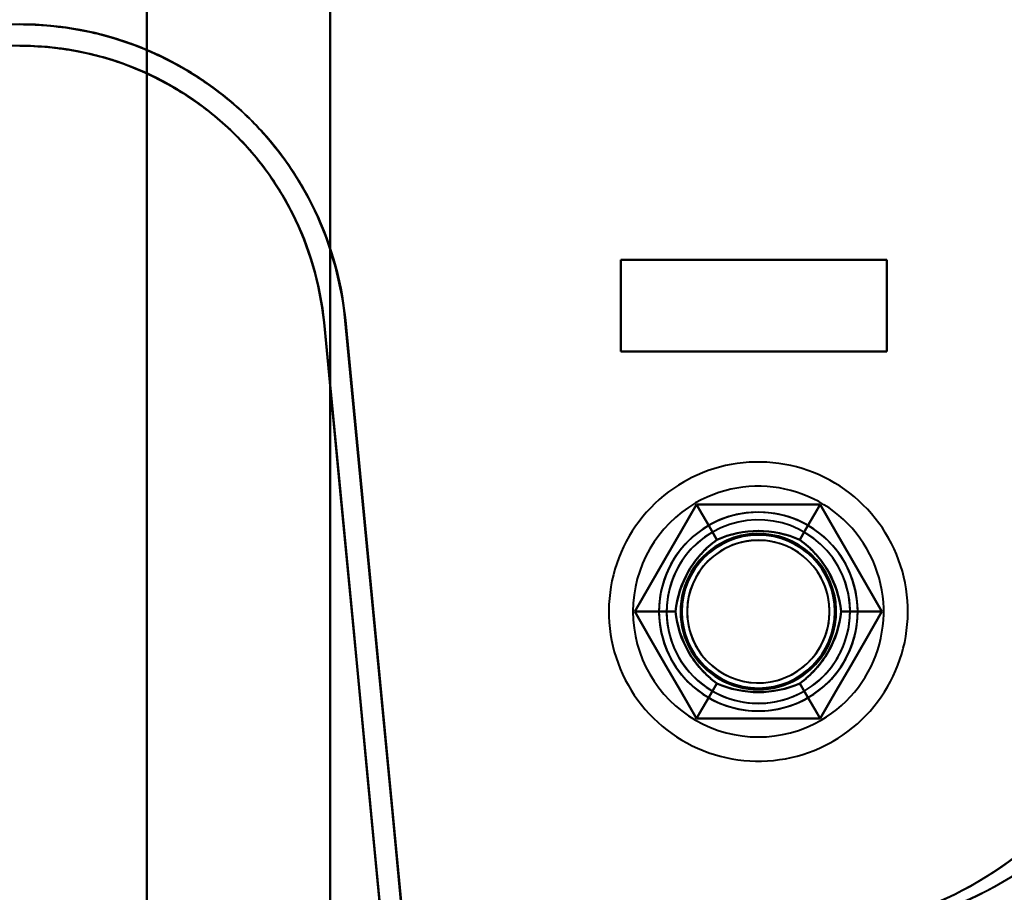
# Model space of a CAD drawing. Header units: millimetres. Extents: x -1110 to 1388, y -120 to 1267.
# Tile 25 of 88: x -330 to -297, y 223 to 252. Entities that reach past the tile are written whole.
import ezdxf

# ---------------------------------------------------------------- set-up
doc = ezdxf.new("R2010")
doc.units = ezdxf.units.MM
for name, color, linetype, lineweight in [('A-ANNO-DIMS', 211, 'Continuous', 30), ('A-ANNO-DIMS-20', 211, 'Continuous', 30), ('G-IMPT', 8, 'Continuous', 40)]:
    doc.layers.add(name, color=color, linetype=linetype, lineweight=lineweight)
doc.styles.add('Arial_1', font='arial.ttf', dxfattribs={"height": 60})
doc.dimstyles.new('Linéaire', dxfattribs={"dimscale": 304.8, "dimtxt": 61.215564, "dimasz": 0.131234, "dimexe": 0.131234, "dimexo": 0.131234, "dimgap": 0.131234, "dimtad": 1, "dimdec": 0, "dimzin": 0, "dimdsep": 46, "dimtxsty": 'Arial_1', "dimblk1": 'OBLIQUE', "dimblk2": 'OBLIQUE', "dimsah": 1, "dimcen": 0.09, "dimazin": 0, "dimtfac": 1, "dimtdec": 4, "dimtix": 1, "dimtmove": 0, "dimatfit": 3, "dimfxl": 1, "dimtvp": 1, "dimtfill": 1, "dimtolj": 1, "dimtzin": 0, "dimarcsym": 2})

# ---------------------------------------------------------------- blocks, each defined once
blk = doc.blocks.new('NEXA 1000 CALQUES_dwg-755156-Droite')
at = {"layer": 'G-IMPT'}
for p, q in [((-301.3, 243.872), (-310, 243.872)), ((-310, 243.872), (-301.3, 243.872)), ((-310, 243.872), (-301.3, 243.872)), ((-301.3, 243.872), (-310, 243.872)), ((-310, 240.872), (-301.3, 240.872)), ((-301.3, 240.872), (-310, 240.872)), ((-301.3, 240.872), (-310, 240.872)), ((-310, 240.872), (-301.3, 240.872))]:
    blk.add_line(p, q, dxfattribs=at)
at = {"layer": 'G-IMPT', "flags": 128}
for points in [[(-325.5, 198.372), (-325.5, 228.372), (-325.5, 258.372), (-325.5, 288.372), (-325.5, 318.372)], [(-325.5, 318.372), (-325.5, 288.372), (-325.5, 258.372), (-325.5, 228.372), (-325.5, 198.372)], [(-325.5, 198.372), (-325.5, 228.372), (-325.5, 258.372), (-325.5, 288.372), (-325.5, 318.372)], [(-325.5, 318.372), (-325.5, 288.372), (-325.5, 258.372), (-325.5, 228.372), (-325.5, 198.372)], [(-325.5, 198.372), (-325.5, 228.372), (-325.5, 258.372), (-325.5, 288.372), (-325.5, 318.372)], [(-325.5, 318.372), (-325.5, 288.372), (-325.5, 258.372), (-325.5, 228.372), (-325.5, 198.372)], [(-325.5, 198.372), (-325.5, 228.372), (-325.5, 258.372), (-325.5, 288.372), (-325.5, 318.372)], [(-325.5, 318.372), (-325.5, 288.372), (-325.5, 258.372), (-325.5, 228.372), (-325.5, 198.372)], [(-325.5, 297.872), (-325.5, 278.122), (-325.5, 258.372), (-325.5, 238.622), (-325.5, 218.872)], [(-325.5, 218.872), (-325.5, 238.622), (-325.5, 258.372), (-325.5, 278.122), (-325.5, 297.872)], [(-325.5, 297.872), (-325.5, 278.122), (-325.5, 258.372), (-325.5, 238.622), (-325.5, 218.872)], [(-325.5, 218.872), (-325.5, 238.622), (-325.5, 258.372), (-325.5, 278.122), (-325.5, 297.872)], [(-319.5, 297.872), (-319.5, 278.122), (-319.5, 258.372), (-319.5, 238.622), (-319.5, 218.872)], [(-319.5, 297.872), (-319.5, 278.122), (-319.5, 258.372), (-319.5, 238.622), (-319.5, 218.872)], [(-319.5, 218.872), (-319.5, 238.622), (-319.5, 258.372), (-319.5, 278.122), (-319.5, 297.872)], [(-319.5, 218.872), (-319.5, 238.622), (-319.5, 258.372), (-319.5, 278.122), (-319.5, 297.872)], [(-319.5, 297.872), (-319.5, 278.122), (-319.5, 258.372), (-319.5, 238.622), (-319.5, 218.872)], [(-319.5, 218.872), (-319.5, 238.622), (-319.5, 258.372), (-319.5, 278.122), (-319.5, 297.872)], [(-319.5, 218.872), (-319.5, 238.622), (-319.5, 258.372), (-319.5, 278.122), (-319.5, 297.872)], [(-319.5, 297.872), (-319.5, 278.122), (-319.5, 258.372), (-319.5, 238.622), (-319.5, 218.872)], [(-345.665, 251.572), (-341.663, 251.572), (-337.661, 251.572), (-333.659, 251.572), (-329.657, 251.572)], [(-329.657, 250.872), (-333.659, 250.872), (-337.661, 250.872), (-341.663, 250.872), (-345.665, 250.872)], [(-310, 240.872), (-310, 241.622), (-310, 242.372), (-310, 243.122), (-310, 243.872)], [(-310, 243.872), (-307.825, 243.872), (-305.65, 243.872), (-303.475, 243.872), (-301.3, 243.872)], [(-310, 243.872), (-310, 243.122), (-310, 242.372), (-310, 241.622), (-310, 240.872)], [(-310, 240.872), (-310, 241.622), (-310, 242.372), (-310, 243.122), (-310, 243.872)], [(-310, 243.872), (-310, 243.122), (-310, 242.372), (-310, 241.622), (-310, 240.872)], [(-301.3, 243.872), (-303.475, 243.872), (-305.65, 243.872), (-307.825, 243.872), (-310, 243.872)], [(-310, 240.872), (-310, 241.622), (-310, 242.372), (-310, 243.122), (-310, 243.872)], [(-310, 243.872), (-307.825, 243.872), (-305.65, 243.872), (-303.475, 243.872), (-301.3, 243.872)], [(-310, 240.872), (-310, 241.622), (-310, 242.372), (-310, 243.122), (-310, 243.872)], [(-310, 243.872), (-310, 243.122), (-310, 242.372), (-310, 241.622), (-310, 240.872)], [(-301.3, 243.872), (-303.475, 243.872), (-305.65, 243.872), (-307.825, 243.872), (-310, 243.872)], [(-310, 243.872), (-310, 243.122), (-310, 242.372), (-310, 241.622), (-310, 240.872)], [(-301.3, 243.872), (-301.3, 243.122), (-301.3, 242.372), (-301.3, 241.622), (-301.3, 240.872)], [(-301.3, 240.872), (-301.3, 241.622), (-301.3, 242.372), (-301.3, 243.122), (-301.3, 243.872)], [(-301.3, 243.872), (-301.3, 243.122), (-301.3, 242.372), (-301.3, 241.622), (-301.3, 240.872)], [(-301.3, 240.872), (-301.3, 241.622), (-301.3, 242.372), (-301.3, 243.122), (-301.3, 243.872)], [(-301.3, 243.872), (-301.3, 243.122), (-301.3, 242.372), (-301.3, 241.622), (-301.3, 240.872)], [(-301.3, 243.872), (-301.3, 243.122), (-301.3, 242.372), (-301.3, 241.622), (-301.3, 240.872)], [(-301.3, 240.872), (-301.3, 241.622), (-301.3, 242.372), (-301.3, 243.122), (-301.3, 243.872)], [(-301.3, 240.872), (-301.3, 241.622), (-301.3, 242.372), (-301.3, 243.122), (-301.3, 243.872)], [(-317.089, 221.872), (-317.577, 226.956), (-318.065, 232.04), (-318.553, 237.125), (-319.041, 242.21)], [(-316.869, 219.572), (-317.412, 225.232), (-317.955, 230.891), (-318.498, 236.551), (-319.041, 242.21)], [(-319.041, 242.21), (-318.553, 237.125), (-318.065, 232.04), (-317.577, 226.956), (-317.089, 221.872)], [(-319.041, 242.21), (-318.498, 236.551), (-317.955, 230.891), (-317.412, 225.232), (-316.869, 219.572)], [(-316.864, 219.572), (-317.399, 225.153), (-317.935, 230.733), (-318.47, 236.314), (-319.006, 241.894)], [(-319.006, 241.894), (-318.47, 236.314), (-317.935, 230.733), (-317.399, 225.153), (-316.864, 219.572)], [(-317.085, 221.872), (-317.565, 226.877), (-318.045, 231.882), (-318.526, 236.888), (-319.006, 241.894)], [(-319.006, 241.894), (-318.526, 236.888), (-318.045, 231.882), (-317.565, 226.877), (-317.085, 221.872)], [(-319.703, 241.827), (-319.152, 236.089), (-318.601, 230.35), (-318.051, 224.611), (-317.5, 218.872)], [(-317.5, 218.872), (-318.051, 224.611), (-318.601, 230.35), (-319.152, 236.089), (-319.703, 241.827)], [(-319.703, 241.827), (-319.224, 236.838), (-318.745, 231.848), (-318.266, 226.86), (-317.788, 221.872)], [(-317.788, 221.872), (-318.266, 226.86), (-318.745, 231.848), (-319.224, 236.838), (-319.703, 241.827)], [(-319.703, 241.827), (-319.224, 236.838), (-318.745, 231.848), (-318.266, 226.86), (-317.788, 221.872)], [(-319.703, 241.827), (-319.152, 236.089), (-318.601, 230.35), (-318.051, 224.611), (-317.5, 218.872)], [(-317.788, 221.872), (-318.266, 226.86), (-318.745, 231.848), (-319.224, 236.838), (-319.703, 241.827)], [(-317.5, 218.872), (-318.051, 224.611), (-318.601, 230.35), (-319.152, 236.089), (-319.703, 241.827)], [(-301.3, 240.872), (-303.475, 240.872), (-305.65, 240.872), (-307.825, 240.872), (-310, 240.872)], [(-310, 240.872), (-307.825, 240.872), (-305.65, 240.872), (-303.475, 240.872), (-301.3, 240.872)], [(-301.3, 240.872), (-303.475, 240.872), (-305.65, 240.872), (-307.825, 240.872), (-310, 240.872)], [(-310, 240.872), (-307.825, 240.872), (-305.65, 240.872), (-303.475, 240.872), (-301.3, 240.872)], [(-303.055, 228.137), (-302.887, 228.238), (-302.724, 228.346), (-302.565, 228.46), (-302.411, 228.581), (-302.262, 228.707), (-302.118, 228.84), (-301.98, 228.978), (-301.847, 229.121), (-301.72, 229.27), (-301.599, 229.424), (-301.484, 229.582), (-301.375, 229.745), (-301.274, 229.912), (-301.179, 230.083), (-301.09, 230.257), (-301.009, 230.436), (-300.936, 230.617), (-300.869, 230.801), (-300.81, 230.987), (-300.758, 231.176), (-300.714, 231.366), (-300.678, 231.558), (-300.649, 231.752), (-300.628, 231.946), (-300.615, 232.142), (-300.61, 232.337), (-300.612, 232.533), (-300.623, 232.728), (-300.641, 232.923), (-300.667, 233.117), (-300.7, 233.309), (-300.741, 233.501), (-300.79, 233.69), (-300.847, 233.877), (-300.911, 234.062), (-300.982, 234.244), (-301.061, 234.423), (-301.146, 234.599), (-301.239, 234.772), (-301.338, 234.94), (-301.444, 235.105), (-301.556, 235.265), (-301.675, 235.42), (-301.8, 235.57), (-301.931, 235.716), (-302.068, 235.856), (-302.21, 235.99), (-302.357, 236.119), (-302.509, 236.242), (-302.666, 236.358), (-302.828, 236.468), (-302.994, 236.572), (-303.164, 236.669), (-303.338, 236.759), (-303.515, 236.842), (-303.695, 236.917), (-303.878, 236.986), (-304.064, 237.047), (-304.252, 237.101), (-304.442, 237.147), (-304.634, 237.185), (-304.827, 237.216), (-305.022, 237.239), (-305.217, 237.255), (-305.412, 237.262), (-305.608, 237.262), (-305.803, 237.253), (-305.998, 237.237), (-306.192, 237.214), (-306.385, 237.182), (-306.577, 237.143), (-306.767, 237.096), (-306.955, 237.041), (-307.14, 236.979), (-307.323, 236.91), (-307.503, 236.834), (-307.68, 236.75), (-307.853, 236.659), (-307.945, 236.608)], [(-303.055, 228.137), (-302.887, 228.238), (-302.724, 228.346), (-302.565, 228.46), (-302.411, 228.581), (-302.262, 228.707), (-302.118, 228.84), (-301.98, 228.978), (-301.847, 229.121), (-301.72, 229.27), (-301.599, 229.424), (-301.484, 229.582), (-301.375, 229.745), (-301.274, 229.912), (-301.179, 230.083), (-301.09, 230.257), (-301.009, 230.436), (-300.936, 230.617), (-300.869, 230.801), (-300.81, 230.987), (-300.758, 231.176), (-300.714, 231.366), (-300.678, 231.558), (-300.649, 231.752), (-300.628, 231.946), (-300.615, 232.142), (-300.61, 232.337), (-300.612, 232.533), (-300.623, 232.728), (-300.641, 232.923), (-300.667, 233.117), (-300.7, 233.309), (-300.741, 233.501), (-300.79, 233.69), (-300.847, 233.877), (-300.911, 234.062), (-300.982, 234.244), (-301.061, 234.423), (-301.146, 234.599), (-301.239, 234.772), (-301.338, 234.94), (-301.444, 235.105), (-301.556, 235.265), (-301.675, 235.42), (-301.8, 235.57), (-301.931, 235.716), (-302.068, 235.856), (-302.21, 235.99), (-302.357, 236.119), (-302.509, 236.242), (-302.666, 236.358), (-302.828, 236.468), (-302.994, 236.572), (-303.164, 236.669), (-303.338, 236.759), (-303.515, 236.842), (-303.695, 236.917), (-303.878, 236.986), (-304.064, 237.047), (-304.252, 237.101), (-304.442, 237.147), (-304.634, 237.185), (-304.827, 237.216), (-305.022, 237.239), (-305.217, 237.255), (-305.412, 237.262), (-305.608, 237.262), (-305.803, 237.253), (-305.998, 237.237), (-306.192, 237.214), (-306.385, 237.182), (-306.577, 237.143), (-306.767, 237.096), (-306.955, 237.041), (-307.14, 236.979), (-307.323, 236.91), (-307.503, 236.834), (-307.68, 236.75), (-307.853, 236.659), (-307.945, 236.608)], [(-307.945, 236.608), (-308.113, 236.506), (-308.276, 236.399), (-308.435, 236.284), (-308.589, 236.164), (-308.738, 236.037), (-308.882, 235.905), (-309.02, 235.767), (-309.153, 235.623), (-309.28, 235.475), (-309.401, 235.321), (-309.516, 235.163), (-309.625, 235), (-309.726, 234.833), (-309.821, 234.662), (-309.91, 234.487), (-309.991, 234.309), (-310.064, 234.128), (-310.131, 233.944), (-310.19, 233.758), (-310.242, 233.569), (-310.286, 233.378), (-310.322, 233.186), (-310.351, 232.993), (-310.372, 232.798), (-310.385, 232.603), (-310.39, 232.408), (-310.388, 232.212), (-310.377, 232.017), (-310.359, 231.822), (-310.333, 231.628), (-310.3, 231.435), (-310.259, 231.244), (-310.21, 231.055), (-310.153, 230.867), (-310.089, 230.683), (-310.018, 230.5), (-309.939, 230.321), (-309.854, 230.145), (-309.761, 229.973), (-309.662, 229.804), (-309.556, 229.64), (-309.444, 229.48), (-309.325, 229.325), (-309.2, 229.174), (-309.069, 229.029), (-308.932, 228.889), (-308.79, 228.754), (-308.643, 228.626), (-308.491, 228.503), (-308.334, 228.386), (-308.172, 228.276), (-308.006, 228.173), (-307.836, 228.076), (-307.662, 227.986), (-307.485, 227.903), (-307.305, 227.827), (-307.122, 227.759), (-306.936, 227.697), (-306.748, 227.644), (-306.558, 227.598), (-306.366, 227.559), (-306.173, 227.528), (-305.978, 227.505), (-305.783, 227.49), (-305.588, 227.483), (-305.392, 227.483), (-305.197, 227.491), (-305.002, 227.507), (-304.808, 227.531), (-304.615, 227.563), (-304.423, 227.602), (-304.233, 227.649), (-304.045, 227.703), (-303.86, 227.765), (-303.677, 227.834), (-303.497, 227.911), (-303.32, 227.995), (-303.147, 228.085), (-303.055, 228.137)], [(-307.945, 236.608), (-308.113, 236.506), (-308.276, 236.399), (-308.435, 236.284), (-308.589, 236.164), (-308.738, 236.037), (-308.882, 235.905), (-309.02, 235.767), (-309.153, 235.623), (-309.28, 235.475), (-309.401, 235.321), (-309.516, 235.163), (-309.625, 235), (-309.726, 234.833), (-309.821, 234.662), (-309.91, 234.487), (-309.991, 234.309), (-310.064, 234.128), (-310.131, 233.944), (-310.19, 233.758), (-310.242, 233.569), (-310.286, 233.378), (-310.322, 233.186), (-310.351, 232.993), (-310.372, 232.798), (-310.385, 232.603), (-310.39, 232.408), (-310.388, 232.212), (-310.377, 232.017), (-310.359, 231.822), (-310.333, 231.628), (-310.3, 231.435), (-310.259, 231.244), (-310.21, 231.055), (-310.153, 230.867), (-310.089, 230.683), (-310.018, 230.5), (-309.939, 230.321), (-309.854, 230.145), (-309.761, 229.973), (-309.662, 229.804), (-309.556, 229.64), (-309.444, 229.48), (-309.325, 229.325), (-309.2, 229.174), (-309.069, 229.029), (-308.932, 228.889), (-308.79, 228.754), (-308.643, 228.626), (-308.491, 228.503), (-308.334, 228.386), (-308.172, 228.276), (-308.006, 228.173), (-307.836, 228.076), (-307.662, 227.986), (-307.485, 227.903), (-307.305, 227.827), (-307.122, 227.759), (-306.936, 227.697), (-306.748, 227.644), (-306.558, 227.598), (-306.366, 227.559), (-306.173, 227.528), (-305.978, 227.505), (-305.783, 227.49), (-305.588, 227.483), (-305.392, 227.483), (-305.197, 227.491), (-305.002, 227.507), (-304.808, 227.531), (-304.615, 227.563), (-304.423, 227.602), (-304.233, 227.649), (-304.045, 227.703), (-303.86, 227.765), (-303.677, 227.834), (-303.497, 227.911), (-303.32, 227.995), (-303.147, 228.085), (-303.055, 228.137)], [(-309.541, 232.372), (-309.036, 233.247), (-308.531, 234.122), (-308.026, 234.997), (-307.521, 235.872)], [(-307.521, 235.872), (-308.026, 234.997), (-308.531, 234.122), (-309.036, 233.247), (-309.541, 232.372)], [(-307.521, 235.872), (-308.026, 234.997), (-308.531, 234.122), (-309.036, 233.247), (-309.541, 232.372)], [(-309.541, 232.372), (-309.036, 233.247), (-308.531, 234.122), (-308.026, 234.997), (-307.521, 235.872)], [(-309.541, 232.372), (-309.036, 233.247), (-308.531, 234.122), (-308.026, 234.997), (-307.521, 235.872)], [(-307.521, 235.872), (-308.026, 234.997), (-308.531, 234.122), (-309.036, 233.247), (-309.541, 232.372)], [(-309.541, 232.372), (-309.036, 233.247), (-308.531, 234.122), (-308.026, 234.997), (-307.521, 235.872)], [(-307.521, 235.872), (-308.026, 234.997), (-308.531, 234.122), (-309.036, 233.247), (-309.541, 232.372)], [(-309.541, 232.372), (-309.036, 233.247), (-308.531, 234.122), (-308.026, 234.997), (-307.521, 235.872)], [(-307.521, 235.872), (-308.026, 234.997), (-308.531, 234.122), (-309.036, 233.247), (-309.541, 232.372)], [(-307.521, 235.872), (-308.026, 234.997), (-308.531, 234.122), (-309.036, 233.247), (-309.541, 232.372)], [(-309.541, 232.372), (-309.036, 233.247), (-308.531, 234.122), (-308.026, 234.997), (-307.521, 235.872)], [(-307.521, 235.872), (-306.51, 235.872), (-305.5, 235.872), (-304.49, 235.872), (-303.479, 235.872)], [(-303.479, 235.872), (-304.49, 235.872), (-305.5, 235.872), (-306.51, 235.872), (-307.521, 235.872)], [(-303.479, 235.872), (-304.49, 235.872), (-305.5, 235.872), (-306.51, 235.872), (-307.521, 235.872)], [(-307.521, 235.872), (-306.51, 235.872), (-305.5, 235.872), (-304.49, 235.872), (-303.479, 235.872)], [(-306.855, 234.718), (-307.021, 235.007), (-307.188, 235.295), (-307.354, 235.584), (-307.521, 235.872)], [(-307.521, 235.872), (-306.51, 235.872), (-305.5, 235.872), (-304.49, 235.872), (-303.479, 235.872)], [(-307.521, 235.872), (-307.354, 235.584), (-307.188, 235.295), (-307.021, 235.007), (-306.855, 234.718)], [(-303.479, 235.872), (-304.49, 235.872), (-305.5, 235.872), (-306.51, 235.872), (-307.521, 235.872)], [(-307.521, 235.872), (-306.51, 235.872), (-305.5, 235.872), (-304.49, 235.872), (-303.479, 235.872)], [(-303.479, 235.872), (-304.49, 235.872), (-305.5, 235.872), (-306.51, 235.872), (-307.521, 235.872)], [(-307.521, 235.872), (-307.354, 235.584), (-307.188, 235.295), (-307.021, 235.007), (-306.855, 234.718)], [(-306.855, 234.718), (-307.021, 235.007), (-307.188, 235.295), (-307.354, 235.584), (-307.521, 235.872)], [(-307.521, 235.872), (-306.51, 235.872), (-305.5, 235.872), (-304.49, 235.872), (-303.479, 235.872)], [(-303.479, 235.872), (-304.49, 235.872), (-305.5, 235.872), (-306.51, 235.872), (-307.521, 235.872)], [(-303.479, 235.872), (-304.49, 235.872), (-305.5, 235.872), (-306.51, 235.872), (-307.521, 235.872)], [(-307.521, 235.872), (-306.51, 235.872), (-305.5, 235.872), (-304.49, 235.872), (-303.479, 235.872)], [(-304.145, 234.718), (-303.979, 235.007), (-303.812, 235.295), (-303.646, 235.584), (-303.479, 235.872)], [(-303.479, 235.872), (-303.646, 235.584), (-303.812, 235.295), (-303.979, 235.007), (-304.145, 234.718)], [(-303.479, 235.872), (-303.646, 235.584), (-303.812, 235.295), (-303.979, 235.007), (-304.145, 234.718)], [(-304.145, 234.718), (-303.979, 235.007), (-303.812, 235.295), (-303.646, 235.584), (-303.479, 235.872)], [(-303.479, 235.872), (-302.974, 234.997), (-302.469, 234.122), (-301.964, 233.247), (-301.459, 232.372)], [(-301.459, 232.372), (-301.964, 233.247), (-302.469, 234.122), (-302.974, 234.997), (-303.479, 235.872)], [(-301.459, 232.372), (-301.964, 233.247), (-302.469, 234.122), (-302.974, 234.997), (-303.479, 235.872)], [(-303.479, 235.872), (-302.974, 234.997), (-302.469, 234.122), (-301.964, 233.247), (-301.459, 232.372)], [(-303.479, 235.872), (-302.974, 234.997), (-302.469, 234.122), (-301.964, 233.247), (-301.459, 232.372)], [(-301.459, 232.372), (-301.964, 233.247), (-302.469, 234.122), (-302.974, 234.997), (-303.479, 235.872)], [(-303.479, 235.872), (-302.974, 234.997), (-302.469, 234.122), (-301.964, 233.247), (-301.459, 232.372)], [(-301.459, 232.372), (-301.964, 233.247), (-302.469, 234.122), (-302.974, 234.997), (-303.479, 235.872)], [(-303.479, 235.872), (-302.974, 234.997), (-302.469, 234.122), (-301.964, 233.247), (-301.459, 232.372)], [(-301.459, 232.372), (-301.964, 233.247), (-302.469, 234.122), (-302.974, 234.997), (-303.479, 235.872)], [(-301.459, 232.372), (-301.964, 233.247), (-302.469, 234.122), (-302.974, 234.997), (-303.479, 235.872)], [(-303.479, 235.872), (-302.974, 234.997), (-302.469, 234.122), (-301.964, 233.247), (-301.459, 232.372)], [(-307.521, 228.872), (-308.026, 229.747), (-308.531, 230.622), (-309.036, 231.497), (-309.541, 232.372)], [(-309.541, 232.372), (-309.036, 231.497), (-308.531, 230.622), (-308.026, 229.747), (-307.521, 228.872)], [(-309.541, 232.372), (-309.036, 231.497), (-308.531, 230.622), (-308.026, 229.747), (-307.521, 228.872)], [(-307.521, 228.872), (-308.026, 229.747), (-308.531, 230.622), (-309.036, 231.497), (-309.541, 232.372)], [(-307.521, 228.872), (-308.026, 229.747), (-308.531, 230.622), (-309.036, 231.497), (-309.541, 232.372)], [(-309.541, 232.372), (-309.208, 232.372), (-308.875, 232.372), (-308.542, 232.372), (-308.209, 232.372)], [(-308.209, 232.372), (-308.542, 232.372), (-308.875, 232.372), (-309.208, 232.372), (-309.541, 232.372)], [(-309.541, 232.372), (-309.036, 231.497), (-308.531, 230.622), (-308.026, 229.747), (-307.521, 228.872)], [(-307.521, 228.872), (-308.026, 229.747), (-308.531, 230.622), (-309.036, 231.497), (-309.541, 232.372)], [(-309.541, 232.372), (-309.208, 232.372), (-308.875, 232.372), (-308.542, 232.372), (-308.209, 232.372)], [(-308.209, 232.372), (-308.542, 232.372), (-308.875, 232.372), (-309.208, 232.372), (-309.541, 232.372)], [(-309.541, 232.372), (-309.036, 231.497), (-308.531, 230.622), (-308.026, 229.747), (-307.521, 228.872)], [(-307.521, 228.872), (-308.026, 229.747), (-308.531, 230.622), (-309.036, 231.497), (-309.541, 232.372)], [(-309.541, 232.372), (-309.036, 231.497), (-308.531, 230.622), (-308.026, 229.747), (-307.521, 228.872)], [(-309.541, 232.372), (-309.036, 231.497), (-308.531, 230.622), (-308.026, 229.747), (-307.521, 228.872)], [(-307.521, 228.872), (-308.026, 229.747), (-308.531, 230.622), (-309.036, 231.497), (-309.541, 232.372)], [(-301.459, 232.372), (-301.964, 231.497), (-302.469, 230.622), (-302.974, 229.747), (-303.479, 228.872)], [(-303.479, 228.872), (-302.974, 229.747), (-302.469, 230.622), (-301.964, 231.497), (-301.459, 232.372)], [(-303.479, 228.872), (-302.974, 229.747), (-302.469, 230.622), (-301.964, 231.497), (-301.459, 232.372)], [(-301.459, 232.372), (-301.964, 231.497), (-302.469, 230.622), (-302.974, 229.747), (-303.479, 228.872)], [(-301.459, 232.372), (-301.964, 231.497), (-302.469, 230.622), (-302.974, 229.747), (-303.479, 228.872)], [(-303.479, 228.872), (-302.974, 229.747), (-302.469, 230.622), (-301.964, 231.497), (-301.459, 232.372)], [(-301.459, 232.372), (-301.964, 231.497), (-302.469, 230.622), (-302.974, 229.747), (-303.479, 228.872)], [(-303.479, 228.872), (-302.974, 229.747), (-302.469, 230.622), (-301.964, 231.497), (-301.459, 232.372)], [(-301.459, 232.372), (-301.964, 231.497), (-302.469, 230.622), (-302.974, 229.747), (-303.479, 228.872)], [(-303.479, 228.872), (-302.974, 229.747), (-302.469, 230.622), (-301.964, 231.497), (-301.459, 232.372)], [(-303.479, 228.872), (-302.974, 229.747), (-302.469, 230.622), (-301.964, 231.497), (-301.459, 232.372)], [(-301.459, 232.372), (-301.964, 231.497), (-302.469, 230.622), (-302.974, 229.747), (-303.479, 228.872)], [(-302.791, 232.372), (-302.458, 232.372), (-302.125, 232.372), (-301.792, 232.372), (-301.459, 232.372)], [(-301.459, 232.372), (-301.792, 232.372), (-302.125, 232.372), (-302.458, 232.372), (-302.791, 232.372)], [(-301.459, 232.372), (-301.792, 232.372), (-302.125, 232.372), (-302.458, 232.372), (-302.791, 232.372)], [(-302.791, 232.372), (-302.458, 232.372), (-302.125, 232.372), (-301.792, 232.372), (-301.459, 232.372)], [(-306.855, 230.026), (-307.021, 229.738), (-307.188, 229.449), (-307.354, 229.161), (-307.521, 228.872)], [(-307.521, 228.872), (-307.354, 229.161), (-307.188, 229.449), (-307.021, 229.738), (-306.855, 230.026)], [(-306.855, 230.026), (-307.021, 229.738), (-307.188, 229.449), (-307.354, 229.161), (-307.521, 228.872)], [(-307.521, 228.872), (-307.354, 229.161), (-307.188, 229.449), (-307.021, 229.738), (-306.855, 230.026)], [(-304.145, 230.026), (-303.979, 229.738), (-303.812, 229.449), (-303.646, 229.161), (-303.479, 228.872)], [(-303.479, 228.872), (-303.646, 229.161), (-303.812, 229.449), (-303.979, 229.738), (-304.145, 230.026)], [(-303.479, 228.872), (-303.646, 229.161), (-303.812, 229.449), (-303.979, 229.738), (-304.145, 230.026)], [(-304.145, 230.026), (-303.979, 229.738), (-303.812, 229.449), (-303.646, 229.161), (-303.479, 228.872)], [(-303.479, 228.872), (-304.49, 228.872), (-305.5, 228.872), (-306.51, 228.872), (-307.521, 228.872)], [(-307.521, 228.872), (-306.51, 228.872), (-305.5, 228.872), (-304.49, 228.872), (-303.479, 228.872)], [(-307.521, 228.872), (-306.51, 228.872), (-305.5, 228.872), (-304.49, 228.872), (-303.479, 228.872)], [(-303.479, 228.872), (-304.49, 228.872), (-305.5, 228.872), (-306.51, 228.872), (-307.521, 228.872)], [(-303.479, 228.872), (-304.49, 228.872), (-305.5, 228.872), (-306.51, 228.872), (-307.521, 228.872)], [(-307.521, 228.872), (-306.51, 228.872), (-305.5, 228.872), (-304.49, 228.872), (-303.479, 228.872)], [(-303.479, 228.872), (-304.49, 228.872), (-305.5, 228.872), (-306.51, 228.872), (-307.521, 228.872)], [(-307.521, 228.872), (-306.51, 228.872), (-305.5, 228.872), (-304.49, 228.872), (-303.479, 228.872)], [(-303.479, 228.872), (-304.49, 228.872), (-305.5, 228.872), (-306.51, 228.872), (-307.521, 228.872)], [(-307.521, 228.872), (-306.51, 228.872), (-305.5, 228.872), (-304.49, 228.872), (-303.479, 228.872)], [(-307.521, 228.872), (-306.51, 228.872), (-305.5, 228.872), (-304.49, 228.872), (-303.479, 228.872)], [(-303.479, 228.872), (-304.49, 228.872), (-305.5, 228.872), (-306.51, 228.872), (-307.521, 228.872)]]:
    blk.add_lwpolyline(points, dxfattribs=at)
at = {"layer": 'G-IMPT'}
for centre, radius, start, end in [((-329.657, 240.872), 10.7, 5.4812, 90), ((-329.657, 240.872), 10.7, 5.4812, 90), ((-329.657, 240.872), 10.7, 7.1833, 90), ((-329.657, 240.872), 10.7, 7.1833, 90), ((-329.657, 240.872), 10, 5.4812, 90), ((-329.657, 240.872), 10, 5.4812, 90), ((-329.657, 240.872), 10, 5.4812, 90), ((-329.657, 240.872), 10, 5.4812, 90), ((-305.5, 232.372), 4.1, 30, 120), ((-305.5, 232.372), 4.1, 30, 120), ((-305.5, 232.372), 4.1, 30, 120), ((-305.5, 232.372), 4.1, 30, 120), ((-305.5, 232.372), 4.1, 120, 300), ((-305.5, 232.372), 4.1, 120, 300), ((-305.5, 232.372), 4.1, 120, 300), ((-305.5, 232.372), 4.1, 120, 300), ((-305.5, 232.372), 3.25, 30, 210), ((-305.5, 232.372), 3.25, 360, 180), ((-305.5, 232.372), 3.25, 30, 210), ((-305.5, 232.372), 3.25, 360, 180), ((-305.5, 232.372), 3.25, 30, 120), ((-305.5, 232.372), 3.25, 0, 120), ((-305.5, 232.372), 3.25, 30, 120), ((-305.5, 232.372), 3.25, 300, 120), ((-305.5, 232.372), 3.25, 120, 300), ((-305.5, 232.372), 3.25, 120, 300), ((-305.5, 232.372), 3.25, 120, 180), ((-305.5, 232.372), 3.25, 120, 300), ((-305.5, 232.372), 3, 30, 210), ((-305.5, 232.372), 3, 30, 210), ((-305.5, 232.372), 3, 30, 210), ((-305.5, 232.372), 3, 30, 210), ((-305.5, 232.372), 3, 30, 210), ((-305.5, 232.372), 3, 30, 120), ((-305.5, 232.372), 3, 300, 120), ((-305.5, 232.372), 3, 300, 120), ((-305.5, 232.372), 3, 120, 210), ((-305.5, 232.372), 3, 120, 300), ((-305.5, 232.372), 3, 120, 300), ((-305.5, 232.372), 2.5, 0, 180), ((-305.5, 232.372), 2.5, 0, 180), ((-305.5, 232.372), 2.5, 0, 180), ((-305.5, 232.372), 2.5, 0, 180), ((-305.5, 232.372), 2.5, 0, 180), ((-305.5, 232.372), 2.5, 0, 180), ((-305.5, 232.372), 2.5, 0, 180), ((-305.5, 232.372), 2.5, 360, 180), ((-305.5, 232.372), 2.548, 300, 120), ((-305.5, 232.372), 2.548, 300, 120), ((-305.5, 232.372), 2.548, 300, 120), ((-305.5, 232.372), 2.548, 300, 120), ((-305.5, 232.372), 2.548, 300, 120), ((-305.5, 232.372), 2.548, 300, 120), ((-305.5, 232.372), 2.548, 300, 120), ((-305.5, 232.372), 2.548, 300, 120), ((-305.5, 232.372), 2.548, 120, 300), ((-305.5, 232.372), 2.548, 120, 300), ((-305.5, 232.372), 2.548, 120, 300), ((-305.5, 232.372), 2.548, 120, 300), ((-305.5, 232.372), 2.548, 120, 300), ((-305.5, 232.372), 2.548, 120, 300), ((-305.5, 232.372), 2.548, 120, 300), ((-305.5, 232.372), 2.548, 120, 300), ((-305.5, 232.372), 2.33, 84.284, 264.284), ((-305.5, 232.372), 2.33, 84.284, 264.284), ((-305.5, 232.372), 2.33, 84.284, 264.284), ((-305.5, 232.372), 2.33, 84.284, 264.284), ((-305.5, 232.372), 2.33, 335.716, 155.716), ((-305.5, 232.372), 2.33, 335.716, 155.716), ((-305.5, 232.372), 2.33, 335.716, 155.716), ((-305.5, 232.372), 2.33, 335.716, 155.716), ((-305.5, 232.372), 2.33, 264.284, 84.284), ((-305.5, 232.372), 2.33, 264.284, 84.284), ((-305.5, 232.372), 2.33, 264.284, 84.284), ((-305.5, 232.372), 2.33, 264.284, 84.284), ((-305.5, 232.372), 4.1, 300, 30), ((-305.5, 232.372), 4.1, 300, 30), ((-305.5, 232.372), 4.1, 300, 30), ((-305.5, 232.372), 4.1, 300, 30), ((-305.5, 232.372), 3.25, 210, 30), ((-305.5, 232.372), 3.25, 210, 30), ((-305.5, 232.372), 3, 210, 30), ((-305.5, 232.372), 3, 210, 30), ((-305.5, 232.372), 3, 210, 30), ((-305.5, 232.372), 3, 210, 30), ((-305.5, 232.372), 3, 210, 30), ((-305.5, 232.372), 3, 300, 30), ((-305.5, 232.372), 3.25, 300, 30), ((-305.5, 232.372), 3.25, 300, 30), ((-305.5, 232.372), 2.33, 155.716, 335.716), ((-305.5, 232.372), 2.33, 155.716, 335.716), ((-305.5, 232.372), 2.33, 155.716, 335.716), ((-305.5, 232.372), 2.33, 155.716, 335.716), ((-305.5, 232.372), 3.25, 180, 0), ((-305.5, 232.372), 3.25, 180, 300), ((-305.5, 232.372), 3.25, 180, 0), ((-305.5, 232.372), 2.5, 180, 360), ((-305.5, 232.372), 2.5, 180, 0), ((-305.5, 232.372), 2.5, 180, 0), ((-305.5, 232.372), 2.5, 180, 360), ((-305.5, 232.372), 2.5, 180, 360), ((-305.5, 232.372), 2.5, 180, 360), ((-305.5, 232.372), 2.5, 180, 0), ((-305.5, 232.372), 2.5, 180, 360), ((-305.5, 232.372), 3.25, 300, 0), ((-305.5, 232.372), 3, 210, 300), ((-304.105, 233.872), 14.3, 270, 316.5168), ((-304.105, 233.872), 14.3, 270, 316.5168), ((-304.105, 233.872), 14.3, 270, 316.5168), ((-304.105, 233.872), 14.3, 270, 316.5168), ((-304.919, 233.872), 14.3, 270, 314.6136), ((-304.919, 233.872), 14.3, 270, 314.6136), ((-304.919, 233.872), 14.3, 270, 314.6136), ((-304.919, 233.872), 14.3, 270, 314.6136), ((-304.105, 233.872), 15, 270, 316.5168), ((-304.105, 233.872), 15, 270, 316.5168), ((-304.105, 233.872), 15, 270, 316.5168), ((-304.105, 233.872), 15, 270, 316.5168), ((-304.105, 233.872), 15, 270, 316.5168), ((-304.105, 233.872), 15, 270, 316.5168)]:
    blk.add_arc(centre, radius, start, end, dxfattribs=at)
for points, knots in [([(-319.006, 241.894), (-319.134, 243.231), (-319.71, 245.182), (-321.101, 247.394), (-322.419, 248.834), (-324.011, 250.034), (-326.39, 251.211), (-328.352, 251.572), (-329.657, 251.572)], [0, 0, 0, 0, 0.25, 0.375, 0.5, 0.625, 0.75, 1, 1, 1, 1]), ([(-329.657, 251.572), (-328.976, 251.566), (-327.651, 251.438), (-325.807, 250.923), (-324.014, 250.023), (-322.418, 248.837), (-321.103, 247.394), (-319.703, 245.17), (-319.166, 243.283), (-319.006, 241.894)], [0, 0, 0, 0, 0.125, 0.25, 0.375, 0.5, 0.625, 0.75, 1, 1, 1, 1]), ([(-319.041, 242.21), (-319.239, 243.568), (-319.818, 245.408), (-321.228, 247.553), (-322.97, 249.397), (-325.278, 250.782), (-327.696, 251.446), (-328.991, 251.567), (-329.657, 251.572)], [0, 0, 0, 0, 0.25, 0.375, 0.5, 0.75, 0.875, 1, 1, 1, 1]), ([(-329.657, 251.572), (-328.38, 251.572), (-326.46, 251.227), (-324.114, 250.094), (-322.536, 248.936), (-321.227, 247.552), (-319.823, 245.42), (-319.206, 243.521), (-319.041, 242.21)], [0, 0, 0, 0, 0.25, 0.375, 0.5, 0.625, 0.75, 1, 1, 1, 1]), ([(-329.657, 250.872), (-328.437, 250.872), (-326.604, 250.535), (-324.38, 249.435), (-322.892, 248.313), (-321.66, 246.968), (-320.36, 244.9), (-319.823, 243.076), (-319.703, 241.827)], [0, 0, 0, 0, 0.25, 0.375, 0.5, 0.625, 0.75, 1, 1, 1, 1]), ([(-319.703, 241.827), (-319.852, 243.125), (-320.355, 244.889), (-321.662, 246.968), (-322.892, 248.315), (-324.384, 249.424), (-326.058, 250.265), (-327.782, 250.747), (-329.02, 250.866), (-329.657, 250.872)], [0, 0, 0, 0, 0.25, 0.375, 0.5, 0.625, 0.75, 0.875, 1, 1, 1, 1]), ([(-329.657, 250.872), (-329.02, 250.866), (-327.782, 250.747), (-326.059, 250.265), (-324.384, 249.424), (-322.892, 248.316), (-321.663, 246.968), (-320.355, 244.889), (-319.852, 243.125), (-319.703, 241.827)], [0, 0, 0, 0, 0.125, 0.25, 0.375, 0.5, 0.625, 0.75, 1, 1, 1, 1]), ([(-319.703, 241.827), (-319.823, 243.077), (-320.36, 244.9), (-321.661, 246.968), (-322.892, 248.313), (-324.38, 249.435), (-326.605, 250.535), (-328.438, 250.872), (-329.657, 250.872)], [0, 0, 0, 0, 0.25, 0.375, 0.5, 0.625, 0.75, 1, 1, 1, 1])]:
    blk.add_open_spline(points, degree=3, knots=knots, dxfattribs=at)
for points in [[(-304.145, 234.718), (-304.571, 234.91), (-305.5, 235.106), (-306.43, 234.91), (-306.855, 234.718)], [(-306.855, 234.718), (-306.421, 234.911), (-305.5, 235.104), (-304.579, 234.911), (-304.145, 234.718)], [(-304.145, 234.718), (-304.579, 234.911), (-305.5, 235.104), (-306.421, 234.911), (-306.855, 234.718)], [(-306.855, 234.718), (-306.429, 234.91), (-305.5, 235.106), (-304.57, 234.91), (-304.145, 234.718)], [(-306.855, 234.718), (-307.233, 234.446), (-307.867, 233.739), (-308.163, 232.836), (-308.209, 232.372)], [(-308.209, 232.372), (-308.159, 232.844), (-307.866, 233.738), (-307.239, 234.439), (-306.855, 234.718)], [(-306.855, 234.718), (-307.238, 234.439), (-307.866, 233.739), (-308.159, 232.845), (-308.209, 232.372)], [(-308.209, 232.372), (-308.163, 232.836), (-307.867, 233.739), (-307.233, 234.446), (-306.855, 234.718)], [(-302.791, 232.372), (-302.837, 232.836), (-303.133, 233.739), (-303.767, 234.446), (-304.145, 234.718)], [(-304.145, 234.718), (-303.762, 234.439), (-303.134, 233.739), (-302.841, 232.845), (-302.791, 232.372)], [(-302.791, 232.372), (-302.841, 232.844), (-303.134, 233.738), (-303.761, 234.439), (-304.145, 234.718)], [(-304.145, 234.718), (-303.767, 234.446), (-303.133, 233.739), (-302.837, 232.836), (-302.791, 232.372)], [(-308.209, 232.372), (-308.163, 231.908), (-307.867, 231.005), (-307.233, 230.298), (-306.855, 230.026)], [(-306.855, 230.026), (-307.238, 230.305), (-307.866, 231.006), (-308.159, 231.9), (-308.209, 232.372)], [(-308.209, 232.372), (-308.159, 231.9), (-307.866, 231.006), (-307.239, 230.306), (-306.855, 230.026)], [(-306.855, 230.026), (-307.233, 230.299), (-307.867, 231.006), (-308.163, 231.908), (-308.209, 232.372)], [(-304.145, 230.026), (-303.767, 230.299), (-303.133, 231.006), (-302.837, 231.908), (-302.791, 232.372)], [(-302.791, 232.372), (-302.841, 231.9), (-303.134, 231.006), (-303.761, 230.306), (-304.145, 230.026)], [(-304.145, 230.026), (-303.762, 230.305), (-303.134, 231.006), (-302.841, 231.9), (-302.791, 232.372)], [(-302.791, 232.372), (-302.837, 231.908), (-303.133, 231.005), (-303.767, 230.298), (-304.145, 230.026)], [(-306.855, 230.026), (-306.429, 229.834), (-305.5, 229.639), (-304.57, 229.834), (-304.145, 230.026)], [(-304.145, 230.026), (-304.579, 229.833), (-305.5, 229.64), (-306.421, 229.833), (-306.855, 230.026)], [(-306.855, 230.026), (-306.421, 229.833), (-305.5, 229.64), (-304.579, 229.833), (-304.145, 230.026)], [(-304.145, 230.026), (-304.571, 229.834), (-305.5, 229.639), (-306.43, 229.834), (-306.855, 230.026)], [(-303.643, 221.872), (-302.01, 221.872), (-298.726, 222.543), (-295.998, 224.429), (-294.864, 225.615)], [(-294.864, 225.615), (-296.029, 224.409), (-298.726, 222.549), (-301.979, 221.879), (-303.643, 221.872)], [(-304.463, 221.872), (-302.861, 221.878), (-299.774, 222.484), (-297.103, 224.222), (-295.966, 225.33)], [(-295.966, 225.33), (-297.1, 224.221), (-299.76, 222.488), (-302.892, 221.872), (-304.463, 221.872)], [(-304.105, 218.872), (-303.084, 218.872), (-301.048, 219.081), (-298.13, 220.002), (-295.474, 221.479), (-293.922, 222.811), (-293.221, 223.55)], [(-293.221, 223.55), (-293.921, 222.812), (-295.491, 221.468), (-298.125, 220.003), (-301.048, 219.088), (-303.09, 218.872), (-304.105, 218.872)]]:
    blk.add_open_spline(points, degree=3, dxfattribs=at)
blk = doc.blocks.new('DIMBLOCK1-Droite')
at = {"layer": 'A-ANNO-DIMS-20'}
for p, q in [((-370, 134.913), (-370, 174.913)), ((0, 134.913), (0, 174.913)), ((-370, 134.913), (0, 134.913)), ((-370, 134.913), (-370, 123.197)), ((0, 134.913), (0, 123.197))]:
    blk.add_line(p, q, dxfattribs=at)
at = {"layer": 'A-ANNO-DIMS-20', "lineweight": 50}
for p, q in [((-370, 134.913), (-350, 154.913)), ((0, 134.913), (20, 154.913)), ((-370, 134.913), (-390, 114.913)), ((0, 134.913), (-20, 114.913))]:
    blk.add_line(p, q, dxfattribs=at)
at = {"layer": 'A-ANNO-DIMS-20', "color": 0, "insert": (-254.221, 252.807), "char_height": 60, "width": 166.12962, "attachment_point": 1, "line_spacing_factor": 0.941778, "style": 'Arial_1', "bg_fill": 3, "box_fill_scale": 1.25, "bg_fill_color": 256, "bg_fill_true_color": 13158600, "bg_fill_transparency": 0}
blk.add_mtext('370', dxfattribs=at)
blk = doc.blocks.new('_Oblique')
at = {"color": 0, "linetype": 'ByBlock', "lineweight": -2}
blk.add_line((-0.5, -0.5), (0.5, 0.5), dxfattribs=at)

msp = doc.modelspace()

# ---------------------------------------------------------------- block references
at = {"layer": 'G-IMPT'}
msp.add_blockref('NEXA 1000 CALQUES_dwg-755156-Droite', (0, 0), dxfattribs=at)

# ---------------------------------------------------------------- next in the draw order: dimensions: what is measured, and where the dimension line sits
at = {"layer": 'A-ANNO-DIMS'}
dim = msp.add_linear_dim(base=(0, 134.913), p1=(-370, 163.197), p2=(0, 163.197), dimstyle='Linéaire', override={"dimpost": '<>', "dimfxl": 370}, dxfattribs=at)
dim.commit()
dim.dimension.update_dxf_attribs({"geometry": 'DIMBLOCK1-Droite', "text_midpoint": (-185, 205.568)})

doc.saveas('drawing.dxf')
